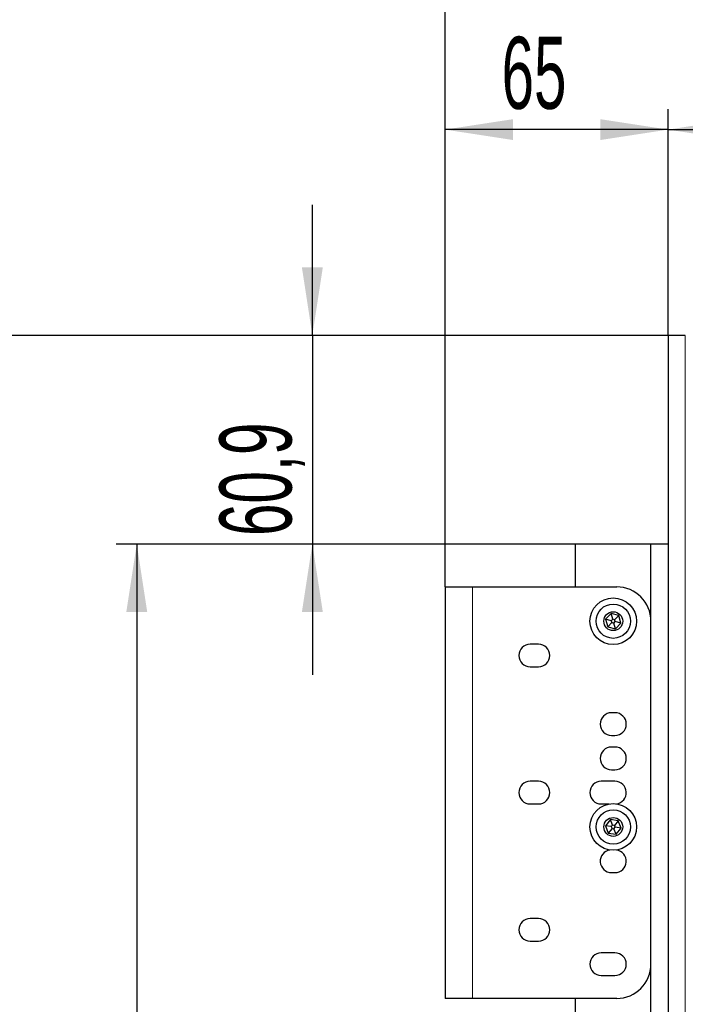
# Model space of a CAD drawing. Header units: millimetres. Extents: x 5 to 418, y 2 to 292.
# Tile 56 of 74: x 189 to 222, y 216 to 264. Entities that reach past the tile are written whole.
import ezdxf

# ---------------------------------------------------------------- set-up
doc = ezdxf.new("R2010")
doc.units = ezdxf.units.MM
doc.layers.add('SLD-0', color=7, linetype='Continuous')
doc.styles.add('SLDTEXTSTYLE0', font='TXT', dxfattribs={"width": 0.605})
doc.dimstyles.new('SLDDIMSTYLE0', dxfattribs={"dimtxt": 3.5, "dimasz": 3.302, "dimexe": 0, "dimexo": 0.0625, "dimgap": 0.875, "dimtad": 1, "dimdec": 1, "dimlfac": 6, "dimrnd": 1e-09, "dimzin": 12, "dimdsep": 46, "dimtxsty": 'SLDTEXTSTYLE0', "dimsah": 1, "dimcen": 0.09, "dimadec": 0, "dimazin": 3, "dimtfac": 1, "dimtmove": 0, "dimatfit": 0, "dimfxl": 1, "dimfrac": 2, "dimtolj": 1, "dimtzin": 12, "dimarcsym": 0})
doc.dimstyles.new('SLDDIMSTYLE1', dxfattribs={"dimtxt": 3.5, "dimasz": 3.302, "dimexe": 0, "dimexo": 0.0625, "dimgap": 0.875, "dimtad": 1, "dimlfac": 6, "dimrnd": 1e-09, "dimzin": 12, "dimdsep": 46, "dimtxsty": 'SLDTEXTSTYLE0', "dimsah": 1, "dimcen": 0.09, "dimadec": 0, "dimazin": 3, "dimtfac": 1, "dimtofl": 0, "dimtmove": 0, "dimatfit": 3, "dimfxl": 1, "dimfrac": 2, "dimtolj": 1, "dimtzin": 12, "dimarcsym": 0})
doc.dimstyles.new('SLDDIMSTYLE2', dxfattribs={"dimtxt": 3.5, "dimasz": 3.302, "dimexe": 0, "dimexo": 0.0625, "dimgap": 0.875, "dimtad": 1, "dimdec": 1, "dimlfac": 6, "dimrnd": 1e-09, "dimzin": 12, "dimdsep": 46, "dimtxsty": 'SLDTEXTSTYLE0', "dimsah": 1, "dimcen": 0.09, "dimadec": 0, "dimazin": 3, "dimtfac": 1, "dimtofl": 0, "dimtmove": 0, "dimatfit": 3, "dimfxl": 1, "dimfrac": 2, "dimtolj": 1, "dimtzin": 12, "dimarcsym": 0})

# ---------------------------------------------------------------- blocks, each defined once
blk = doc.blocks.new('_D')
at = {"layer": 'SLD-0', "color": 7}
for p, q in [((203.467, 248.16), (203.467, 254.51)), ((220.751, 248.16), (202.467, 248.16)), ((203.467, 248.16), (203.467, 238.018)), ((216.251, 238.018), (202.467, 238.018)), ((203.467, 238.018), (203.467, 231.668))]:
    blk.add_line(p, q, dxfattribs=at)
for points in [[(203.467, 248.16), (203.975, 251.462), (202.959, 251.462)], [(203.467, 238.018), (202.959, 234.716), (203.975, 234.716)]]:
    blk.add_solid(points, dxfattribs=at)
at = {"layer": 'SLD-0', "color": 7, "insert": (198.955, 238.41), "char_height": 3.5, "attachment_point": 1, "rotation": 90, "style": 'SLDTEXTSTYLE0'}
blk.add_mtext('60,9', dxfattribs=at)
blk = doc.blocks.new('_D_1')
at = {"layer": 'SLD-0', "color": 7}
for p, q in [((216.251, 238.018), (193.937, 238.018)), ((194.937, 238.018), (194.937, 120.518)), ((214.084, 120.518), (193.937, 120.518))]:
    blk.add_line(p, q, dxfattribs=at)
for points in [[(194.937, 238.018), (194.429, 234.716), (195.445, 234.716)], [(194.937, 120.518), (195.445, 123.82), (194.429, 123.82)]]:
    blk.add_solid(points, dxfattribs=at)
at = {"layer": 'SLD-0', "color": 7, "insert": (190.425, 175.258), "char_height": 3.5, "attachment_point": 1, "rotation": 90, "style": 'SLDTEXTSTYLE0'}
blk.add_mtext('705', dxfattribs=at)
blk = doc.blocks.new('_D_2')
at = {"layer": 'SLD-0', "color": 7}
for p, q in [((220.751, 248.16), (180.46, 248.16)), ((181.46, 248.16), (181.46, 120.518)), ((214.334, 120.518), (180.46, 120.518))]:
    blk.add_line(p, q, dxfattribs=at)
for centre, start, end in [((178.774, 184.983), 63.4349, 116.5651), ((178.774, 183.695), 243.4349, 296.5651)]:
    blk.add_arc(centre, 6.006, start, end, dxfattribs=at)
for points in [[(181.46, 248.16), (180.952, 244.858), (181.968, 244.858)], [(181.46, 120.518), (181.968, 123.82), (180.952, 123.82)]]:
    blk.add_solid(points, dxfattribs=at)
at = {"layer": 'SLD-0', "color": 7, "insert": (176.948, 178.323), "char_height": 3.5, "attachment_point": 1, "rotation": 90, "style": 'SLDTEXTSTYLE0'}
blk.add_mtext('765,9', dxfattribs=at)
blk = doc.blocks.new('_D_3')
at = {"layer": 'SLD-0', "color": 7}
for p, q in [((209.918, 235.935), (209.918, 259.161)), ((220.751, 248.16), (220.751, 259.161)), ((220.751, 258.161), (209.918, 258.161))]:
    blk.add_line(p, q, dxfattribs=at)
for points in [[(209.918, 258.161), (213.22, 257.653), (213.22, 258.669)], [(220.751, 258.161), (217.449, 258.669), (217.449, 257.653)]]:
    blk.add_solid(points, dxfattribs=at)
at = {"layer": 'SLD-0', "color": 7, "insert": (212.661, 262.672), "char_height": 3.5, "attachment_point": 1, "style": 'SLDTEXTSTYLE0'}
blk.add_mtext('65', dxfattribs=at)
blk = doc.blocks.new('_D_4')
at = {"layer": 'SLD-0', "color": 7}
for p, q in [((220.751, 248.16), (220.751, 259.161)), ((259.334, 239.368), (259.334, 259.161)), ((220.751, 258.161), (259.334, 258.161))]:
    blk.add_line(p, q, dxfattribs=at)
for points in [[(220.751, 258.161), (224.053, 257.653), (224.053, 258.669)], [(259.334, 258.161), (256.032, 258.669), (256.032, 257.653)]]:
    blk.add_solid(points, dxfattribs=at)
at = {"layer": 'SLD-0', "color": 7, "insert": (234.027, 262.672), "char_height": 3.5, "attachment_point": 1, "style": 'SLDTEXTSTYLE0'}
blk.add_mtext('231,5', dxfattribs=at)
blk = doc.blocks.new('_D_5')
at = {"layer": 'SLD-0', "color": 7}
for p, q in [((209.918, 235.935), (209.918, 271.226)), ((259.334, 239.368), (259.334, 271.226)), ((209.918, 270.226), (259.334, 270.226))]:
    blk.add_line(p, q, dxfattribs=at)
for centre, start, end in [((233.982, 272.911), 153.4349, 206.5651), ((235.27, 272.911), 333.4349, 26.5651)]:
    blk.add_arc(centre, 6.006, start, end, dxfattribs=at)
for points in [[(209.918, 270.226), (213.22, 269.718), (213.22, 270.734)], [(259.334, 270.226), (256.032, 270.734), (256.032, 269.718)]]:
    blk.add_solid(points, dxfattribs=at)
at = {"layer": 'SLD-0', "color": 7, "insert": (228.611, 274.737), "char_height": 3.5, "attachment_point": 1, "style": 'SLDTEXTSTYLE0'}
blk.add_mtext('296,5', dxfattribs=at)

msp = doc.modelspace()

# ---------------------------------------------------------------- linework, layer by layer
at = {"color": 7, "linetype": 'Continuous', "lineweight": 25}
for p, q in [((220.7512, 248.1598), (220.7512, 102.3264)), ((221.5012, 248.1598), (220.7512, 248.1598)), ((221.5845, 248.1556), (221.5012, 248.1598)), ((221.5345, 248.1598), (221.5012, 248.1598)), ((221.5845, 248.1556), (221.5345, 248.1598)), ((216.2512, 235.9348), (216.2512, 238.0181)), ((219.9178, 238.0181), (216.2512, 238.0181)), ((219.9178, 140.5181), (219.9178, 238.0181)), ((220.7512, 238.0181), (219.9178, 238.0181)), ((209.9178, 235.9348), (209.9178, 215.9348)), ((209.9178, 235.9348), (211.2512, 235.9348)), ((211.2512, 235.9348), (218.2512, 235.9348)), ((217.9777, 234.6379), (217.7109, 234.3605)), ((218.3514, 234.5455), (217.9777, 234.6379)), ((218.0578, 234.3605), (217.9777, 234.6379)), ((218.3514, 234.5455), (218.1512, 234.3374)), ((218.4581, 234.1757), (218.3514, 234.5455)), ((217.7109, 234.3605), (217.8176, 233.9907)), ((217.9911, 234.2912), (217.7109, 234.3605)), ((218.0178, 234.1987), (217.8176, 233.9907)), ((218.0578, 234.3605), (217.9911, 234.2912)), ((217.9911, 234.2912), (218.0178, 234.1987)), ((218.0178, 234.1987), (218.1112, 234.1756)), ((218.1512, 234.3374), (218.0578, 234.3605)), ((218.1112, 234.1756), (218.1779, 234.245)), ((218.1913, 233.8983), (218.1112, 234.1756)), ((218.1779, 234.245), (218.1512, 234.3374)), ((218.4581, 234.1757), (218.1779, 234.245)), ((218.1913, 233.8983), (218.4581, 234.1757)), ((217.8176, 233.9907), (218.1913, 233.8983)), ((214.4512, 233.1514), (214.0512, 233.1514)), ((214.0512, 232.0514), (214.4512, 232.0514)), ((218.1678, 229.8181), (218.0012, 229.8181)), ((218.0012, 228.7181), (218.1678, 228.7181)), ((218.1678, 228.1514), (218.0012, 228.1514)), ((218.0012, 227.0514), (218.1678, 227.0514)), ((214.4512, 226.4848), (214.0512, 226.4848)), ((218.1678, 226.4848), (217.5012, 226.4848)), ((214.0512, 225.3848), (214.4512, 225.3848)), ((217.5012, 225.3848), (217.8908, 225.3848)), ((217.9437, 224.6263), (217.7039, 224.3253)), ((218.3243, 224.5691), (217.9437, 224.6263)), ((218.0493, 224.3576), (217.9437, 224.6263)), ((218.3243, 224.5691), (218.1445, 224.3433)), ((218.4651, 224.2109), (218.3243, 224.5691)), ((217.7039, 224.3253), (217.8447, 223.967)), ((217.9893, 224.2824), (217.7039, 224.3253)), ((218.0245, 224.1928), (217.8447, 223.967)), ((217.8447, 223.967), (218.2253, 223.9099)), ((218.0493, 224.3576), (217.9893, 224.2824)), ((217.9893, 224.2824), (218.0245, 224.1928)), ((218.0245, 224.1928), (218.1197, 224.1785)), ((218.1445, 224.3433), (218.0493, 224.3576)), ((218.1197, 224.1785), (218.1797, 224.2538)), ((218.2253, 223.9099), (218.1197, 224.1785)), ((218.1797, 224.2538), (218.1445, 224.3433)), ((218.4651, 224.2109), (218.1797, 224.2538)), ((218.2253, 223.9099), (218.4651, 224.2109)), ((218.0012, 222.0514), (218.1678, 222.0514)), ((214.4512, 219.8181), (214.0512, 219.8181)), ((214.0512, 218.7181), (214.4512, 218.7181)), ((218.1678, 218.1514), (217.5012, 218.1514)), ((217.5012, 217.0514), (218.1678, 217.0514)), ((211.2512, 215.9348), (209.9178, 215.9348)), ((218.2512, 215.9348), (211.2512, 215.9348)), ((216.2512, 162.6014), (216.2512, 215.9348))]:
    msp.add_line(p, q, dxfattribs=at)
at = {"color": 7, "linetype": 'Continuous', "lineweight": 18}
for p, q in [((221.5845, 102.3306), (221.5845, 248.1556)), ((211.2512, 235.9348), (211.2512, 215.9348))]:
    msp.add_line(p, q, dxfattribs=at)
at = {"color": 7, "linetype": 'Continuous', "lineweight": 25}
for centre, radius in [((218.0845, 234.2681), 1.1333), ((218.0845, 234.2681), 0.8333), ((218.0845, 234.2681), 0.4583), ((218.0845, 224.2681), 1.1333), ((218.0845, 224.2681), 0.8333), ((218.0845, 224.2681), 0.4583)]:
    msp.add_circle(centre, radius, dxfattribs=at)
for centre, radius, start, end in [((218.2512, 234.2681), 1.6667, 360, 90), ((214.0512, 232.6014), 0.55, 90, 270), ((214.4512, 232.6014), 0.55, 270, 90), ((218.0012, 229.2681), 0.55, 90, 270), ((218.1678, 229.2681), 0.55, 270, 90), ((218.0012, 227.6014), 0.55, 90, 270), ((218.1678, 227.6014), 0.55, 270, 90), ((214.0512, 225.9348), 0.55, 90, 270), ((214.4512, 225.9348), 0.55, 270, 90), ((217.5012, 225.9348), 0.55, 90, 270), ((218.1678, 225.9348), 0.55, 277.99273, 90), ((218.0012, 222.6014), 0.55, 97.99273, 270), ((218.1678, 222.6014), 0.55, 270, 82.00727), ((214.0512, 219.2681), 0.55, 90, 270), ((214.4512, 219.2681), 0.55, 270, 90), ((217.5012, 217.6014), 0.55, 90, 270), ((218.1678, 217.6014), 0.55, 270, 90), ((218.2512, 217.6014), 1.6667, 270, 0)]:
    msp.add_arc(centre, radius, start, end, dxfattribs=at)

# ---------------------------------------------------------------- dimensions: what is measured, and where the dimension line sits
at = {"layer": 'SLD-0', "color": 7}
dim = msp.add_linear_dim(base=(259.3345, 270.2256), p1=(209.9178, 235.9348), p2=(259.3345, 239.3681), text='(<>)', dimstyle='SLDDIMSTYLE1', dxfattribs=at)
dim.commit()
dim.dimension.update_dxf_attribs({"geometry": '_D_5', "text_midpoint": (234.6262, 270.2256), "dimtype": 160})
for base, p2, picture, middle in [((209.9178, 258.1606), (209.9178, 235.9348), '_D_3', (215.3345, 258.1606)), ((259.3345, 258.1606), (259.3345, 239.3681), '_D_4', (240.0428, 258.1606))]:
    dim = msp.add_linear_dim(base=base, p1=(220.7512, 248.1598), p2=p2, dimstyle='SLDDIMSTYLE1', dxfattribs=at)
    dim.commit()
    dim.dimension.update_dxf_attribs({"geometry": picture, "text_midpoint": middle, "dimtype": 160})
for base, p1, p2, dimstyle, picture, middle in [((203.4672, 238.0181), (220.7512, 248.1598), (216.2512, 238.0181), 'SLDDIMSTYLE0', '_D', (203.4672, 243.0889)), ((194.9371, 120.5181), (216.2512, 238.0181), (214.0845, 120.5181), 'SLDDIMSTYLE1', '_D_1', (194.9371, 179.2681))]:
    dim = msp.add_linear_dim(base=base, p1=p1, p2=p2, angle=90, dimstyle=dimstyle, dxfattribs=at)
    dim.commit()
    dim.dimension.update_dxf_attribs({"geometry": picture, "text_midpoint": middle, "dimtype": 160})
dim = msp.add_linear_dim(base=(181.4596, 120.5181), p1=(220.7512, 248.1598), p2=(214.3345, 120.5181), angle=90, text='(<>)', dimstyle='SLDDIMSTYLE2', dxfattribs=at)
dim.commit()
dim.dimension.update_dxf_attribs({"geometry": '_D_2', "text_midpoint": (181.4596, 184.3389), "dimtype": 160})

doc.saveas('drawing.dxf')
